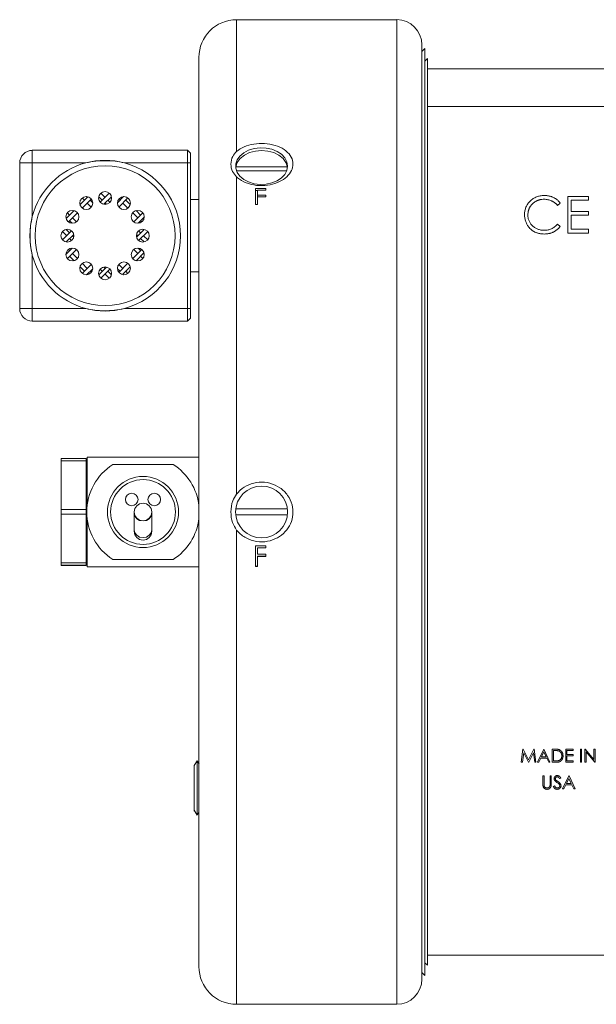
# Model space of a CAD drawing. Header units: inches. Extents: x 0.88 to 7.8, y 1.01 to 10.36.
# Tile 2 of 10: x 5.27 to 6.23, y 1.05 to 2.68. Entities that reach past the tile are written whole.
import ezdxf

# ---------------------------------------------------------------- set-up
doc = ezdxf.new("R2010")
doc.units = ezdxf.units.IN
doc.header["$MEASUREMENT"] = 0

msp = doc.modelspace()

# ---------------------------------------------------------------- linework, layer by layer
at = {"color": 7, "linetype": 'Continuous', "lineweight": 15}
for p, q in [((5.9004, 2.6823), (5.6346, 2.6823)), ((5.9421, 2.6407), (5.9421, 1.0907)), ((5.9469, 2.6343), (5.9421, 2.6295)), ((5.9469, 1.8657), (5.9469, 2.6343)), ((5.5721, 1.8657), (5.5721, 2.6198)), ((5.9511, 2.6177), (5.9469, 2.6135)), ((5.9511, 2.6007), (5.9511, 2.6177)), ((5.9511, 2.6007), (7.1214, 2.6007)), ((5.9511, 2.5382), (5.9511, 2.6007)), ((5.9511, 2.5382), (5.9511, 2.0247)), ((7.1214, 2.5382), (5.9511, 2.5382)), ((5.2956, 2.4448), (5.2956, 2.4657)), ((5.2956, 2.4657), (5.5531, 2.4657)), ((5.5531, 2.4448), (5.5531, 2.4657)), ((5.5581, 2.4607), (5.5531, 2.4657)), ((5.5581, 2.4607), (5.5581, 2.4448)), ((5.2748, 2.2032), (5.2748, 2.4448)), ((5.2748, 2.4448), (5.2956, 2.4448)), ((5.3845, 2.4448), (5.2956, 2.4448)), ((5.2956, 2.4448), (5.2956, 2.356)), ((5.5531, 2.4448), (5.4485, 2.4448)), ((5.5531, 2.4448), (5.5581, 2.4448)), ((5.5531, 2.2032), (5.5531, 2.4448)), ((5.5581, 2.4448), (5.5581, 2.2032)), ((5.7189, 2.4384), (5.6333, 2.4384)), ((5.6346, 2.4314), (5.7176, 2.4314)), ((5.6346, 2.4216), (5.6346, 1.8955)), ((5.666, 2.4022), (5.6829, 2.4022)), ((5.666, 2.3756), (5.666, 2.4022)), ((5.6829, 2.3995), (5.6829, 2.4022)), ((5.3878, 2.3885), (5.3749, 2.3755)), ((5.3936, 2.3848), (5.3786, 2.3698)), ((5.3823, 2.3829), (5.3787, 2.3866)), ((5.387, 2.3876), (5.3859, 2.3888)), ((5.4118, 2.3829), (5.406, 2.3887)), ((5.4234, 2.3946), (5.4084, 2.3796)), ((5.4165, 2.3876), (5.4095, 2.3946)), ((5.4269, 2.3887), (5.4143, 2.3761)), ((5.4471, 2.3888), (5.4371, 2.3788)), ((5.4543, 2.3866), (5.4393, 2.3716)), ((5.4412, 2.3829), (5.4394, 2.3848)), ((5.4459, 2.3876), (5.4451, 2.3885)), ((5.666, 2.3989), (5.6691, 2.3989)), ((5.6691, 2.3914), (5.6691, 2.3995)), ((5.6829, 2.3995), (5.6691, 2.3995)), ((5.6691, 2.3914), (5.6829, 2.3914)), ((5.6691, 2.3914), (5.6691, 2.3887)), ((5.6691, 2.3756), (5.6691, 2.3887)), ((5.6829, 2.3887), (5.6691, 2.3887)), ((5.6829, 2.3887), (5.6829, 2.3914)), ((6.2183, 2.3891), (6.184, 2.3891)), ((6.184, 2.3891), (6.184, 2.3283)), ((6.2183, 2.3829), (6.2183, 2.3891)), ((5.3936, 2.3716), (5.387, 2.3782)), ((5.3959, 2.3788), (5.3917, 2.3829)), ((5.4186, 2.3761), (5.4165, 2.3782)), ((5.4246, 2.3796), (5.4212, 2.3829)), ((5.4544, 2.3698), (5.4459, 2.3782)), ((5.4581, 2.3755), (5.4506, 2.3829)), ((5.5721, 2.3839), (5.5581, 2.3839)), ((5.6691, 2.3756), (5.666, 2.3756)), ((6.1668, 2.3743), (6.1715, 2.3779)), ((6.1895, 2.3642), (6.1895, 2.3829)), ((6.1895, 2.3829), (6.2183, 2.3829)), ((5.3528, 2.3535), (5.3517, 2.3546)), ((5.365, 2.3656), (5.352, 2.3526)), ((5.3575, 2.3582), (5.3539, 2.3618)), ((5.3707, 2.3619), (5.3557, 2.3469)), ((5.3689, 2.3468), (5.3623, 2.3535)), ((5.4707, 2.3535), (5.4623, 2.3619)), ((5.479, 2.3618), (5.464, 2.3468)), ((5.4754, 2.3582), (5.468, 2.3656)), ((5.4812, 2.3546), (5.4713, 2.3446)), ((5.4809, 2.3526), (5.4801, 2.3535)), ((6.2183, 2.3642), (6.1895, 2.3642)), ((6.1895, 2.3346), (6.1895, 2.3579)), ((6.1895, 2.3579), (6.2183, 2.3579)), ((6.2183, 2.3579), (6.2183, 2.3642)), ((5.3617, 2.3446), (5.3575, 2.3488)), ((5.4772, 2.3469), (5.4754, 2.3488)), ((6.1715, 2.3395), (6.1668, 2.3431)), ((5.3609, 2.3321), (5.3459, 2.3171)), ((5.3528, 2.324), (5.3459, 2.331)), ((5.3575, 2.3287), (5.3518, 2.3345)), ((5.3644, 2.3262), (5.3518, 2.3136)), ((5.3644, 2.3218), (5.3623, 2.324)), ((5.4811, 2.3345), (5.4685, 2.3218)), ((5.4707, 2.324), (5.4685, 2.3262)), ((5.4754, 2.3287), (5.472, 2.3321)), ((5.4871, 2.331), (5.472, 2.3159)), ((5.4871, 2.3171), (5.4801, 2.324)), ((6.184, 2.3283), (6.2183, 2.3283)), ((6.2183, 2.3346), (6.1895, 2.3346)), ((6.2183, 2.3283), (6.2183, 2.3346)), ((5.3617, 2.3034), (5.3517, 2.2934)), ((5.3609, 2.3159), (5.3575, 2.3193)), ((5.4754, 2.2993), (5.4713, 2.3034)), ((5.4811, 2.3136), (5.4754, 2.3193)), ((5.2956, 2.292), (5.2956, 2.2032)), ((5.3528, 2.2945), (5.352, 2.2954)), ((5.3689, 2.3012), (5.3539, 2.2862)), ((5.3575, 2.2993), (5.3557, 2.3011)), ((5.365, 2.2824), (5.3575, 2.2898)), ((5.3707, 2.2861), (5.3623, 2.2945)), ((5.4772, 2.3011), (5.4623, 2.2861)), ((5.4707, 2.2945), (5.464, 2.3012)), ((5.4809, 2.2954), (5.468, 2.2824)), ((5.479, 2.2862), (5.4754, 2.2898)), ((5.4812, 2.2934), (5.4801, 2.2945)), ((5.3823, 2.2651), (5.3749, 2.2725)), ((5.387, 2.2698), (5.3786, 2.2782)), ((5.3936, 2.2764), (5.3787, 2.2615)), ((5.4186, 2.272), (5.406, 2.2593)), ((5.4165, 2.2698), (5.4143, 2.272)), ((5.4459, 2.2698), (5.4393, 2.2764)), ((5.4544, 2.2782), (5.4394, 2.2632)), ((5.4581, 2.2725), (5.4451, 2.2595)), ((5.3959, 2.2692), (5.3859, 2.2592)), ((5.3878, 2.2595), (5.387, 2.2604)), ((5.3936, 2.2632), (5.3917, 2.2651)), ((5.4118, 2.2651), (5.4084, 2.2685)), ((5.4246, 2.2685), (5.4095, 2.2534)), ((5.4234, 2.2534), (5.4165, 2.2604)), ((5.4269, 2.2593), (5.4212, 2.2651)), ((5.4412, 2.2651), (5.4371, 2.2692)), ((5.4471, 2.2592), (5.4459, 2.2604)), ((5.4543, 2.2615), (5.4506, 2.2651)), ((5.5581, 2.2641), (5.5721, 2.2641)), ((5.2748, 2.2032), (5.2956, 2.2032)), ((5.2956, 2.1823), (5.2956, 2.2032)), ((5.2956, 2.2032), (5.3845, 2.2032)), ((5.4485, 2.2032), (5.5531, 2.2032)), ((5.5531, 2.1823), (5.5531, 2.2032)), ((5.5531, 2.2032), (5.5581, 2.2032)), ((5.5581, 2.2032), (5.5581, 2.1873)), ((5.5531, 2.1823), (5.2956, 2.1823)), ((5.5531, 2.1823), (5.5581, 2.1873)), ((5.9511, 1.7067), (5.9511, 2.0247)), ((5.385, 1.9543), (5.3438, 1.9543)), ((5.3438, 1.9543), (5.3438, 1.9503)), ((5.3438, 1.9503), (5.385, 1.9503)), ((5.3438, 1.87), (5.3438, 1.9503)), ((5.385, 1.9543), (5.385, 1.9503)), ((5.385, 1.9503), (5.385, 1.87)), ((5.3867, 1.8765), (5.3867, 1.9565)), ((5.3867, 1.9565), (5.5721, 1.9565)), ((5.5295, 1.9444), (5.4293, 1.9444)), ((5.385, 1.9387), (5.385, 1.9387)), ((5.385, 1.87), (5.3438, 1.87)), ((5.3438, 1.87), (5.3438, 1.8619)), ((5.385, 1.87), (5.385, 1.8619)), ((5.4648, 1.8657), (5.4648, 1.8634)), ((5.4648, 1.8634), (5.4648, 1.8359)), ((5.494, 1.8634), (5.494, 1.8657)), ((5.494, 1.8359), (5.494, 1.8634)), ((5.5721, 1.1115), (5.5721, 1.8657)), ((5.7189, 1.8707), (5.6333, 1.8707)), ((5.9469, 1.097), (5.9469, 1.8657)), ((5.3438, 1.8619), (5.385, 1.8619)), ((5.3438, 1.7813), (5.3438, 1.8619)), ((5.385, 1.8619), (5.385, 1.7813)), ((5.3867, 1.7748), (5.3867, 1.8549)), ((5.6333, 1.8607), (5.7189, 1.8607)), ((5.4648, 1.8359), (5.4648, 1.8337)), ((5.494, 1.8337), (5.494, 1.8359)), ((5.666, 1.8097), (5.6829, 1.8097)), ((5.666, 1.7751), (5.666, 1.8097)), ((5.6691, 1.8062), (5.6691, 1.8065)), ((5.6829, 1.8065), (5.6691, 1.8065)), ((5.6691, 1.7955), (5.6691, 1.8062)), ((5.6829, 1.8062), (5.6691, 1.8062)), ((5.6829, 1.8062), (5.6829, 1.8097)), ((5.385, 1.7813), (5.3438, 1.7813)), ((5.3438, 1.7813), (5.3438, 1.7773)), ((5.385, 1.7927), (5.385, 1.7927)), ((5.385, 1.7813), (5.385, 1.7773)), ((5.4293, 1.7869), (5.5295, 1.7869)), ((5.6691, 1.7955), (5.6829, 1.7955)), ((5.6691, 1.792), (5.6691, 1.7924)), ((5.6829, 1.7924), (5.6691, 1.7924)), ((5.6691, 1.7751), (5.6691, 1.792)), ((5.6829, 1.792), (5.6691, 1.792)), ((5.6829, 1.792), (5.6829, 1.7955)), ((5.3438, 1.7773), (5.385, 1.7773)), ((5.3438, 1.777), (5.3438, 1.7773)), ((5.385, 1.777), (5.3438, 1.777)), ((5.385, 1.7773), (5.385, 1.777)), ((5.3867, 1.7748), (5.5721, 1.7748)), ((5.6691, 1.7757), (5.666, 1.7757)), ((5.6691, 1.7751), (5.666, 1.7751)), ((5.9511, 1.7067), (5.9511, 1.1307)), ((6.1097, 1.4723), (6.1068, 1.4506)), ((6.11, 1.4723), (6.1097, 1.4723)), ((6.1189, 1.4545), (6.11, 1.4723)), ((6.1279, 1.4723), (6.1189, 1.4545)), ((6.1281, 1.4723), (6.1279, 1.4723)), ((6.131, 1.4506), (6.1281, 1.4723)), ((6.1441, 1.4723), (6.1338, 1.4506)), ((6.1444, 1.4723), (6.1441, 1.4723)), ((6.1544, 1.4506), (6.1444, 1.4723)), ((6.1627, 1.4723), (6.1583, 1.4723)), ((6.1583, 1.4723), (6.1583, 1.4506)), ((6.1618, 1.47), (6.1602, 1.47)), ((6.1602, 1.47), (6.1602, 1.4528)), ((6.1928, 1.4723), (6.1805, 1.4723)), ((6.1805, 1.4723), (6.1805, 1.4506)), ((6.1825, 1.4634), (6.1825, 1.47)), ((6.1825, 1.47), (6.1928, 1.47)), ((6.1928, 1.47), (6.1928, 1.4723)), ((6.207, 1.4723), (6.205, 1.4723)), ((6.205, 1.4723), (6.205, 1.4506)), ((6.207, 1.4506), (6.207, 1.4723)), ((6.213, 1.4723), (6.2125, 1.4723)), ((6.2125, 1.4723), (6.2125, 1.4506)), ((6.2273, 1.4552), (6.213, 1.4723)), ((6.2292, 1.4723), (6.2273, 1.4723)), ((6.2273, 1.4723), (6.2273, 1.4552)), ((6.2292, 1.4506), (6.2292, 1.4723)), ((6.1088, 1.4506), (6.1109, 1.4662)), ((6.1109, 1.4662), (6.1187, 1.4506)), ((6.1192, 1.4506), (6.127, 1.4662)), ((6.127, 1.4662), (6.1291, 1.4506)), ((6.1359, 1.4506), (6.1392, 1.4575)), ((6.1392, 1.4575), (6.1491, 1.4575)), ((6.1442, 1.468), (6.1403, 1.4597)), ((6.1403, 1.4597), (6.148, 1.4597)), ((6.148, 1.4597), (6.1442, 1.468)), ((6.1491, 1.4575), (6.1523, 1.4506)), ((6.1928, 1.4634), (6.1825, 1.4634)), ((6.1825, 1.4528), (6.1825, 1.4611)), ((6.1825, 1.4611), (6.1928, 1.4611)), ((6.1928, 1.4611), (6.1928, 1.4634)), ((6.2145, 1.4676), (6.2288, 1.4506)), ((6.2145, 1.4506), (6.2145, 1.4676)), ((5.5691, 1.4531), (5.5645, 1.4451)), ((5.5645, 1.4451), (5.5645, 1.3708)), ((5.5723, 1.4475), (5.5691, 1.4531)), ((5.5691, 1.4531), (5.5691, 1.3628)), ((6.1068, 1.4506), (6.1088, 1.4506)), ((6.1187, 1.4506), (6.1192, 1.4506)), ((6.1291, 1.4506), (6.131, 1.4506)), ((6.1338, 1.4506), (6.1359, 1.4506)), ((6.1523, 1.4506), (6.1544, 1.4506)), ((6.1583, 1.4506), (6.165, 1.4506)), ((6.1602, 1.4528), (6.1627, 1.4528)), ((6.1805, 1.4506), (6.1928, 1.4506)), ((6.1928, 1.4528), (6.1825, 1.4528)), ((6.1928, 1.4506), (6.1928, 1.4528)), ((6.205, 1.4506), (6.207, 1.4506)), ((6.2125, 1.4506), (6.2145, 1.4506)), ((6.2288, 1.4506), (6.2292, 1.4506)), ((6.1447, 1.4279), (6.1427, 1.4279)), ((6.1427, 1.4279), (6.1427, 1.4148)), ((6.1447, 1.4149), (6.1447, 1.4279)), ((6.1566, 1.4279), (6.1547, 1.4279)), ((6.1547, 1.4279), (6.1547, 1.4149)), ((6.1566, 1.4148), (6.1566, 1.4279)), ((6.1707, 1.4234), (6.1725, 1.4248)), ((6.1858, 1.4279), (6.1755, 1.4062)), ((6.186, 1.4237), (6.182, 1.4154)), ((6.1861, 1.4279), (6.1858, 1.4279)), ((6.1898, 1.4154), (6.186, 1.4237)), ((6.1961, 1.4062), (6.1861, 1.4279)), ((6.1618, 1.4115), (6.16, 1.4104)), ((6.1755, 1.4062), (6.1777, 1.4062)), ((6.1777, 1.4062), (6.181, 1.4131)), ((6.181, 1.4131), (6.1908, 1.4131)), ((6.182, 1.4154), (6.1898, 1.4154)), ((6.1908, 1.4131), (6.194, 1.4062)), ((6.194, 1.4062), (6.1961, 1.4062)), ((5.5645, 1.3708), (5.5691, 1.3628)), ((5.5645, 1.3708), (5.5645, 1.3696)), ((5.5691, 1.3628), (5.5721, 1.368)), ((5.9511, 1.1137), (5.9511, 1.1307)), ((5.9511, 1.1307), (6.3379, 1.1307)), ((5.9469, 1.1178), (5.9511, 1.1137)), ((5.9421, 1.1018), (5.9469, 1.097)), ((5.6346, 1.049), (5.9004, 1.049))]:
    msp.add_line(p, q, dxfattribs=at)
at = {"color": 8, "linetype": 'Continuous', "lineweight": 15}
for p, q in [((5.6346, 2.6823), (5.6346, 2.4639)), ((5.9004, 1.049), (5.9004, 2.6823)), ((5.6346, 1.8358), (5.6346, 1.049))]:
    msp.add_line(p, q, dxfattribs=at)
at = {"color": 7, "linetype": 'Continuous', "lineweight": 15, "flags": 128}
for points in [[(5.7191, 2.4395), (5.718, 2.4465), (5.7146, 2.4531), (5.7091, 2.459), (5.7018, 2.4639), (5.6931, 2.4674), (5.6836, 2.4694), (5.6736, 2.4699), (5.6637, 2.4686), (5.6546, 2.4658), (5.6465, 2.4616), (5.6401, 2.4562), (5.6356, 2.4499), (5.6333, 2.443), (5.6333, 2.4359), (5.6356, 2.429), (5.6401, 2.4227), (5.6465, 2.4173), (5.6546, 2.4131), (5.6637, 2.4103), (5.6736, 2.4091), (5.6836, 2.4095), (5.6931, 2.4115), (5.7018, 2.415), (5.7091, 2.4199), (5.7146, 2.4258), (5.718, 2.4324), (5.7191, 2.4395)], [(5.7189, 2.4384), (5.7164, 2.4456), (5.7116, 2.4521), (5.7047, 2.4576), (5.6962, 2.4618), (5.6864, 2.4645), (5.6761, 2.4653), (5.6658, 2.4645), (5.656, 2.4618), (5.6475, 2.4576), (5.6406, 2.4521), (5.6358, 2.4456), (5.6333, 2.4384)], [(5.2915, 2.324), (5.2926, 2.341), (5.2956, 2.356)], [(5.2956, 2.292), (5.2926, 2.307), (5.2915, 2.324)], [(5.3867, 1.9423), (5.3854, 1.9405), (5.385, 1.9387)], [(5.385, 1.7927), (5.3854, 1.7909), (5.3867, 1.789)]]:
    msp.add_lwpolyline(points, dxfattribs=at)
at = {"color": 8, "linetype": 'Continuous', "lineweight": 15, "flags": 128}
for points in [[(5.4648, 1.8634), (5.4659, 1.8586), (5.4691, 1.8545), (5.4738, 1.8518), (5.4794, 1.8508), (5.485, 1.8518), (5.4897, 1.8545), (5.4929, 1.8586), (5.494, 1.8634), (5.494, 1.8634)], [(5.4648, 1.8359), (5.4659, 1.8311), (5.4691, 1.827), (5.4738, 1.8242), (5.4794, 1.8233), (5.485, 1.8242), (5.4897, 1.827), (5.4929, 1.8311), (5.494, 1.8359), (5.494, 1.8359)]]:
    msp.add_lwpolyline(points, dxfattribs=at)
at = {"color": 7, "linetype": 'Continuous', "lineweight": 15}
for centre, radius in [((5.4165, 2.324), 0.116), ((5.3852, 2.3781), 0.0107), ((5.4165, 2.3865), 0.0107), ((5.4477, 2.3781), 0.0107), ((5.3623, 2.3553), 0.0107), ((5.4706, 2.3553), 0.0107), ((5.354, 2.324), 0.0107), ((5.479, 2.324), 0.0107), ((5.3623, 2.2928), 0.0107), ((5.4706, 2.2928), 0.0107), ((5.3852, 2.2699), 0.0107), ((5.4165, 2.2615), 0.0107), ((5.4477, 2.2699), 0.0107), ((5.4794, 1.8657), 0.059), ((5.4794, 1.8657), 0.0538), ((5.4607, 1.8865), 0.0104), ((5.498, 1.8865), 0.0104), ((5.6761, 1.8657), 0.0431), ((5.4794, 1.8657), 0.0146)]:
    msp.add_circle(centre, radius, dxfattribs=at)
for centre, radius, start, end in [((5.6346, 2.6198), 0.0625, 90, 180), ((5.9004, 2.6407), 0.0417, 0, 90), ((5.2956, 2.4448), 0.0208, 90, 180), ((5.4165, 2.324), 0.125, 104.8351, 165.1649), ((5.4165, 2.324), 0.125, 75.1649, 104.8351), ((5.4165, 2.324), 0.125, 284.8351, 75.1649), ((5.4165, 2.324), 0.125, 194.8351, 255.1649), ((5.2956, 2.2032), 0.0208, 180, 270), ((5.4165, 2.324), 0.125, 255.1649, 284.8351), ((5.4794, 1.8657), 0.0933, 122.4617, 237.5383), ((5.4794, 1.8657), 0.0933, 6.6344, 57.5383), ((5.4794, 1.8657), 0.0933, 302.4617, 353.3656), ((5.4794, 1.8337), 0.0146, 180, 0), ((5.6346, 1.1115), 0.0625, 180, 270), ((5.9004, 1.0907), 0.0417, 270, 0)]:
    msp.add_arc(centre, radius, start, end, dxfattribs=at)
for points, knots in [([(5.6346, 2.4639), (5.6365, 2.4654), (5.6422, 2.4697), (5.6547, 2.4748), (5.672, 2.4776), (5.6902, 2.4765), (5.7071, 2.4715), (5.72, 2.4629), (5.7275, 2.452), (5.7289, 2.4403), (5.7248, 2.429), (5.7157, 2.4191), (5.7024, 2.4114), (5.6858, 2.407), (5.6676, 2.4068), (5.6501, 2.4112), (5.6395, 2.4172), (5.6351, 2.4211), (5.6346, 2.4216)], [0, 0, 0, 0, 0.034348, 0.100567, 0.169996, 0.241697, 0.313912, 0.384605, 0.452123, 0.51622, 0.57845, 0.641201, 0.706428, 0.774906, 0.846061, 0.918331, 0.989711, 1, 1, 1, 1]), ([(5.6346, 2.4216), (5.6321, 2.4245), (5.6265, 2.431), (5.6245, 2.4428), (5.6266, 2.4549), (5.6322, 2.4612), (5.6346, 2.4639)], [0, 0, 0, 0, 0.219663, 0.503328, 0.79177, 1, 1, 1, 1]), ([(5.3845, 2.4448), (5.3899, 2.4459), (5.4009, 2.4482), (5.4173, 2.4486), (5.4333, 2.448), (5.4434, 2.4459), (5.4485, 2.4448)], [0, 0, 0, 0, 0.258216, 0.521446, 0.759164, 1, 1, 1, 1]), ([(6.145, 2.3906), (6.1428, 2.3906), (6.1395, 2.3904), (6.1352, 2.3894), (6.1322, 2.3884), (6.1293, 2.3871), (6.1266, 2.3856), (6.124, 2.3837), (6.1216, 2.3816), (6.1195, 2.3792), (6.1176, 2.3767), (6.1159, 2.3741), (6.1146, 2.3714), (6.1136, 2.3685), (6.1126, 2.3644), (6.1123, 2.3612), (6.1123, 2.3591)], [0, 0, 0, 0, 0.133185, 0.196585, 0.258754, 0.320345, 0.381783, 0.443742, 0.507257, 0.57053, 0.631765, 0.692252, 0.751986, 0.812045, 0.872986, 1, 1, 1, 1]), ([(6.1715, 2.3779), (6.1708, 2.3789), (6.1697, 2.3804), (6.1679, 2.3821), (6.1666, 2.3833), (6.1651, 2.3844), (6.1636, 2.3855), (6.162, 2.3864), (6.1603, 2.3873), (6.1586, 2.3881), (6.1568, 2.3888), (6.155, 2.3894), (6.1531, 2.3898), (6.1512, 2.3902), (6.1485, 2.3906), (6.1464, 2.3906), (6.145, 2.3906)], [0, 0, 0, 0, 0.120645, 0.180372, 0.240194, 0.299808, 0.36026, 0.42121, 0.482873, 0.54493, 0.607605, 0.670733, 0.734318, 0.798785, 0.864317, 1, 1, 1, 1]), ([(6.1178, 2.3586), (6.1178, 2.3598), (6.1179, 2.3616), (6.1183, 2.3639), (6.1186, 2.3655), (6.1191, 2.3672), (6.1197, 2.3687), (6.1204, 2.3702), (6.1212, 2.3717), (6.1222, 2.3731), (6.1231, 2.3745), (6.1242, 2.3758), (6.1254, 2.3769), (6.1267, 2.3781), (6.128, 2.3791), (6.1295, 2.3801), (6.131, 2.381), (6.1326, 2.3818), (6.1342, 2.3825), (6.1359, 2.3831), (6.1376, 2.3836), (6.1393, 2.384), (6.1417, 2.3843), (6.1435, 2.3844), (6.1447, 2.3844)], [0, 0, 0, 0, 0.085457, 0.126681, 0.167541, 0.208224, 0.248373, 0.288616, 0.329131, 0.369595, 0.41002, 0.450117, 0.490508, 0.531182, 0.572314, 0.614075, 0.656879, 0.699847, 0.74235, 0.784597, 0.827248, 0.869537, 0.912498, 1, 1, 1, 1]), ([(6.1447, 2.3844), (6.1469, 2.3844), (6.1501, 2.3841), (6.1542, 2.383), (6.1566, 2.3821), (6.1585, 2.3812), (6.1598, 2.3804), (6.1611, 2.3796), (6.1624, 2.3787), (6.1635, 2.3777), (6.1651, 2.3763), (6.1661, 2.3751), (6.1668, 2.3743)], [0, 0, 0, 0, 0.259156, 0.383852, 0.507544, 0.569027, 0.63015, 0.690705, 0.751706, 0.812879, 0.874525, 1, 1, 1, 1]), ([(5.2956, 2.292), (5.2945, 2.2975), (5.2923, 2.3085), (5.2918, 2.3248), (5.2925, 2.3408), (5.2946, 2.3509), (5.2956, 2.356)], [0, 0, 0, 0, 0.258215, 0.521446, 0.759164, 1, 1, 1, 1]), ([(6.1123, 2.3591), (6.1123, 2.357), (6.1126, 2.354), (6.1134, 2.3501), (6.1142, 2.3473), (6.1153, 2.3446), (6.1171, 2.3412), (6.1188, 2.3389), (6.12, 2.3374)], [0, 0, 0, 0, 0.261042, 0.386386, 0.509266, 0.63122, 0.752844, 1, 1, 1, 1]), ([(6.1451, 2.333), (6.1432, 2.333), (6.1404, 2.3332), (6.1368, 2.334), (6.1343, 2.3348), (6.1319, 2.3358), (6.1296, 2.3371), (6.1275, 2.3386), (6.1255, 2.3403), (6.1237, 2.3422), (6.1221, 2.3442), (6.1208, 2.3463), (6.1197, 2.3486), (6.1188, 2.3509), (6.118, 2.3543), (6.1178, 2.3569), (6.1178, 2.3586)], [0, 0, 0, 0, 0.135498, 0.199771, 0.262666, 0.324516, 0.386081, 0.448275, 0.51116, 0.573674, 0.634571, 0.694424, 0.753854, 0.813274, 0.87371, 1, 1, 1, 1]), ([(6.12, 2.3374), (6.1208, 2.3365), (6.122, 2.3353), (6.1237, 2.3338), (6.125, 2.3327), (6.1264, 2.3318), (6.1279, 2.3309), (6.1294, 2.3301), (6.1309, 2.3294), (6.1325, 2.3288), (6.1341, 2.3283), (6.1358, 2.3278), (6.1376, 2.3274), (6.1394, 2.3271), (6.1419, 2.3269), (6.1438, 2.3268), (6.1451, 2.3268)], [0, 0, 0, 0, 0.123052, 0.183446, 0.243244, 0.303001, 0.362802, 0.422604, 0.483004, 0.54382, 0.605246, 0.667586, 0.73122, 0.796083, 0.86225, 1, 1, 1, 1]), ([(6.1668, 2.3431), (6.1654, 2.3415), (6.1631, 2.3393), (6.1597, 2.3369), (6.157, 2.3355), (6.1542, 2.3344), (6.1503, 2.3333), (6.1472, 2.333), (6.1451, 2.333)], [0, 0, 0, 0, 0.259091, 0.382819, 0.50406, 0.625245, 0.747051, 1, 1, 1, 1]), ([(6.1451, 2.3268), (6.1465, 2.3268), (6.1485, 2.3269), (6.1511, 2.3272), (6.1531, 2.3276), (6.1549, 2.328), (6.1568, 2.3286), (6.1585, 2.3293), (6.1602, 2.3301), (6.1619, 2.331), (6.1635, 2.3319), (6.165, 2.333), (6.1665, 2.3341), (6.1679, 2.3353), (6.1696, 2.3371), (6.1708, 2.3385), (6.1715, 2.3395)], [0, 0, 0, 0, 0.133987, 0.199215, 0.263039, 0.326471, 0.388856, 0.45078, 0.512609, 0.574054, 0.635137, 0.695721, 0.756273, 0.816525, 0.876947, 1, 1, 1, 1]), ([(5.4485, 2.2032), (5.443, 2.2021), (5.432, 2.1998), (5.4156, 2.1994), (5.3996, 2.2), (5.3895, 2.2021), (5.3845, 2.2032)], [0, 0, 0, 0, 0.258216, 0.521446, 0.759164, 1, 1, 1, 1]), ([(5.6346, 1.8955), (5.6365, 1.8977), (5.6422, 1.9041), (5.6547, 1.9117), (5.672, 1.916), (5.6902, 1.9144), (5.7071, 1.9067), (5.72, 1.894), (5.7275, 1.8783), (5.7289, 1.8616), (5.7248, 1.8459), (5.7157, 1.8323), (5.7024, 1.8219), (5.6858, 1.8161), (5.6676, 1.8158), (5.6501, 1.8216), (5.6395, 1.8298), (5.6351, 1.8351), (5.6346, 1.8358)], [0, 0, 0, 0, 0.034348, 0.100567, 0.169996, 0.241697, 0.313912, 0.384605, 0.452123, 0.51622, 0.57845, 0.641201, 0.706428, 0.774906, 0.846061, 0.918331, 0.989711, 1, 1, 1, 1]), ([(5.6346, 1.8358), (5.6321, 1.8398), (5.6265, 1.8489), (5.6245, 1.866), (5.6266, 1.8828), (5.6322, 1.8918), (5.6346, 1.8955)], [0, 0, 0, 0, 0.219663, 0.503328, 0.79177, 1, 1, 1, 1]), ([(6.1684, 1.4694), (6.168, 1.4695), (6.1674, 1.4697), (6.1665, 1.4698), (6.1657, 1.4699), (6.1649, 1.47), (6.1635, 1.47), (6.1625, 1.47), (6.1618, 1.47)], [0, 0, 0, 0, 0.179285, 0.286583, 0.405111, 0.535593, 0.67819, 1, 1, 1, 1]), ([(6.1696, 1.4715), (6.1692, 1.4716), (6.1685, 1.4718), (6.1676, 1.472), (6.1667, 1.4721), (6.1658, 1.4722), (6.1645, 1.4722), (6.1634, 1.4723), (6.1627, 1.4723)], [0, 0, 0, 0, 0.18423, 0.292169, 0.410633, 0.541156, 0.682594, 1, 1, 1, 1]), ([(6.1761, 1.4611), (6.1761, 1.4617), (6.176, 1.4626), (6.1759, 1.4638), (6.1757, 1.4646), (6.1754, 1.4654), (6.1751, 1.4662), (6.1748, 1.4669), (6.1744, 1.4676), (6.1739, 1.4683), (6.1734, 1.4689), (6.1729, 1.4695), (6.1723, 1.47), (6.1717, 1.4704), (6.1708, 1.471), (6.1701, 1.4713), (6.1696, 1.4715)], [0, 0, 0, 0, 0.139466, 0.206349, 0.271441, 0.334996, 0.397655, 0.459593, 0.521506, 0.582395, 0.642353, 0.701298, 0.760125, 0.818845, 0.878306, 1, 1, 1, 1]), ([(6.165, 1.4506), (6.1656, 1.4506), (6.1665, 1.4506), (6.1677, 1.4507), (6.1685, 1.4508), (6.1693, 1.451), (6.1699, 1.4512), (6.1706, 1.4514), (6.1712, 1.4517), (6.1717, 1.452), (6.1722, 1.4524), (6.1727, 1.4528), (6.1732, 1.4532), (6.1736, 1.4537), (6.174, 1.4542), (6.1744, 1.4548), (6.1747, 1.4554), (6.1751, 1.456), (6.1753, 1.4567), (6.1756, 1.4574), (6.1758, 1.4581), (6.1759, 1.4588), (6.1761, 1.4598), (6.1761, 1.4606), (6.1761, 1.4611)], [0, 0, 0, 0, 0.106928, 0.156011, 0.202185, 0.245558, 0.286533, 0.325147, 0.361673, 0.397287, 0.433066, 0.468805, 0.505262, 0.541925, 0.57988, 0.618417, 0.658386, 0.69892, 0.739756, 0.781177, 0.822976, 0.865705, 0.909193, 1, 1, 1, 1]), ([(6.1741, 1.4611), (6.1742, 1.4616), (6.1741, 1.4624), (6.1739, 1.4633), (6.1738, 1.464), (6.1736, 1.4647), (6.1733, 1.4653), (6.173, 1.4659), (6.1726, 1.4664), (6.1722, 1.467), (6.1718, 1.4674), (6.1713, 1.4679), (6.1708, 1.4683), (6.1703, 1.4686), (6.1695, 1.4691), (6.1689, 1.4693), (6.1684, 1.4694)], [0, 0, 0, 0, 0.137813, 0.203226, 0.267174, 0.330024, 0.391794, 0.453084, 0.514334, 0.575, 0.634865, 0.694116, 0.753442, 0.813126, 0.87408, 1, 1, 1, 1]), ([(6.1689, 1.4533), (6.1693, 1.4535), (6.1699, 1.4537), (6.1706, 1.4541), (6.1711, 1.4544), (6.1716, 1.4548), (6.172, 1.4552), (6.1724, 1.4557), (6.1728, 1.4562), (6.1731, 1.4567), (6.1734, 1.4572), (6.1736, 1.4578), (6.1738, 1.4584), (6.174, 1.4591), (6.1741, 1.46), (6.1741, 1.4607), (6.1741, 1.4611)], [0, 0, 0, 0, 0.123338, 0.183125, 0.241783, 0.300579, 0.35968, 0.418882, 0.479531, 0.540851, 0.602303, 0.664463, 0.727806, 0.792895, 0.859672, 1, 1, 1, 1]), ([(6.1627, 1.4528), (6.1634, 1.4528), (6.1644, 1.4528), (6.1657, 1.4529), (6.1665, 1.4529), (6.1672, 1.453), (6.168, 1.4531), (6.1686, 1.4532), (6.1689, 1.4533)], [0, 0, 0, 0, 0.330628, 0.475549, 0.606746, 0.725024, 0.829742, 1, 1, 1, 1]), ([(6.1667, 1.4284), (6.1662, 1.4284), (6.1655, 1.4284), (6.1646, 1.4281), (6.164, 1.4278), (6.1634, 1.4274), (6.1629, 1.427), (6.1624, 1.4265), (6.162, 1.426), (6.1617, 1.4254), (6.1614, 1.4245), (6.1613, 1.4238), (6.1614, 1.4234)], [0, 0, 0, 0, 0.173453, 0.258981, 0.344477, 0.428624, 0.510285, 0.591203, 0.672539, 0.75372, 0.83422, 1, 1, 1, 1]), ([(6.1614, 1.4234), (6.1613, 1.4231), (6.1614, 1.4226), (6.1615, 1.4221), (6.1617, 1.4217), (6.1618, 1.4212), (6.1621, 1.4207), (6.1624, 1.4203), (6.1626, 1.4201)], [0, 0, 0, 0, 0.244606, 0.366278, 0.487333, 0.611736, 0.737441, 1, 1, 1, 1]), ([(6.1633, 1.4235), (6.1633, 1.4238), (6.1634, 1.4244), (6.1638, 1.425), (6.1642, 1.4254), (6.1647, 1.4258), (6.1654, 1.4261), (6.166, 1.4262), (6.1665, 1.4262)], [0, 0, 0, 0, 0.234105, 0.349644, 0.471586, 0.597629, 0.724097, 1, 1, 1, 1]), ([(6.1647, 1.4207), (6.1645, 1.4209), (6.1641, 1.4213), (6.1638, 1.4218), (6.1636, 1.4221), (6.1635, 1.4224), (6.1633, 1.4229), (6.1633, 1.4232), (6.1633, 1.4235)], [0, 0, 0, 0, 0.313927, 0.446588, 0.565884, 0.677061, 0.785254, 1, 1, 1, 1]), ([(6.1665, 1.4262), (6.1668, 1.4262), (6.1674, 1.4262), (6.168, 1.4259), (6.1684, 1.4257), (6.1687, 1.4255), (6.169, 1.4253), (6.1692, 1.4251), (6.1695, 1.4248), (6.1698, 1.4245), (6.1702, 1.4241), (6.1705, 1.4237), (6.1707, 1.4234)], [0, 0, 0, 0, 0.200408, 0.298802, 0.39856, 0.451527, 0.511449, 0.576801, 0.647817, 0.725816, 0.810371, 1, 1, 1, 1]), ([(6.1725, 1.4248), (6.1722, 1.4251), (6.1719, 1.4256), (6.1714, 1.4262), (6.171, 1.4265), (6.1707, 1.4269), (6.1703, 1.4272), (6.17, 1.4274), (6.1695, 1.4277), (6.1689, 1.428), (6.168, 1.4284), (6.1672, 1.4284), (6.1667, 1.4284)], [0, 0, 0, 0, 0.171287, 0.249314, 0.322873, 0.391692, 0.456396, 0.516354, 0.573206, 0.68117, 0.786748, 1, 1, 1, 1]), ([(6.1427, 1.4148), (6.1427, 1.4143), (6.1427, 1.4135), (6.1428, 1.4126), (6.1428, 1.412), (6.1429, 1.4115), (6.1429, 1.4109), (6.143, 1.4105), (6.1431, 1.4102)], [0, 0, 0, 0, 0.331635, 0.476313, 0.60789, 0.725665, 0.830535, 1, 1, 1, 1]), ([(6.1431, 1.4102), (6.1432, 1.4099), (6.1434, 1.4094), (6.1437, 1.4088), (6.144, 1.4083), (6.1443, 1.4079), (6.1447, 1.4076), (6.1451, 1.4072), (6.1455, 1.4069), (6.146, 1.4066), (6.1465, 1.4063), (6.147, 1.4061), (6.1475, 1.4059), (6.1481, 1.4058), (6.1489, 1.4057), (6.1495, 1.4056), (6.1499, 1.4056)], [0, 0, 0, 0, 0.119896, 0.178913, 0.237002, 0.295709, 0.355105, 0.415284, 0.47703, 0.539392, 0.601924, 0.664582, 0.728627, 0.793683, 0.860356, 1, 1, 1, 1]), ([(6.1447, 1.412), (6.1447, 1.4121), (6.1447, 1.4124), (6.1447, 1.4127), (6.1447, 1.413), (6.1447, 1.4134), (6.1447, 1.414), (6.1447, 1.4145), (6.1447, 1.4149)], [0, 0, 0, 0, 0.137626, 0.234023, 0.349962, 0.483901, 0.637395, 1, 1, 1, 1]), ([(6.1498, 1.4079), (6.1494, 1.4079), (6.1487, 1.4079), (6.1479, 1.4082), (6.1473, 1.4084), (6.1467, 1.4087), (6.1462, 1.4091), (6.1458, 1.4094), (6.1455, 1.4099), (6.1452, 1.4103), (6.1449, 1.411), (6.1448, 1.4116), (6.1447, 1.412)], [0, 0, 0, 0, 0.173832, 0.263125, 0.355661, 0.446096, 0.529932, 0.608116, 0.681865, 0.755567, 0.832234, 1, 1, 1, 1]), ([(6.1545, 1.4115), (6.1543, 1.4112), (6.1542, 1.4106), (6.1538, 1.41), (6.1535, 1.4096), (6.1531, 1.4092), (6.1527, 1.4088), (6.1523, 1.4085), (6.1518, 1.4083), (6.1513, 1.4081), (6.1507, 1.4079), (6.1501, 1.4079), (6.1498, 1.4079)], [0, 0, 0, 0, 0.176207, 0.260678, 0.342217, 0.422849, 0.503634, 0.58472, 0.668472, 0.752238, 0.834697, 1, 1, 1, 1]), ([(6.1499, 1.4056), (6.1503, 1.4056), (6.1508, 1.4057), (6.1515, 1.4058), (6.152, 1.406), (6.1525, 1.4061), (6.153, 1.4064), (6.1535, 1.4066), (6.1539, 1.407), (6.1543, 1.4073), (6.1546, 1.4076), (6.155, 1.408), (6.1552, 1.4084), (6.1555, 1.4088), (6.1557, 1.4092), (6.1559, 1.4096), (6.1561, 1.4101), (6.1562, 1.4106), (6.1563, 1.4111), (6.1564, 1.4116), (6.1565, 1.4122), (6.1565, 1.4128), (6.1566, 1.4136), (6.1566, 1.4143), (6.1566, 1.4148)], [0, 0, 0, 0, 0.087786, 0.129629, 0.170539, 0.210912, 0.251398, 0.291567, 0.332021, 0.372355, 0.411619, 0.449515, 0.487208, 0.523705, 0.559991, 0.596142, 0.632114, 0.669511, 0.709517, 0.751508, 0.796008, 0.843022, 0.892941, 1, 1, 1, 1]), ([(6.1547, 1.4149), (6.1547, 1.4145), (6.1547, 1.4139), (6.1546, 1.4132), (6.1546, 1.4128), (6.1546, 1.4124), (6.1545, 1.412), (6.1545, 1.4117), (6.1545, 1.4115)], [0, 0, 0, 0, 0.344436, 0.493598, 0.626189, 0.742198, 0.844379, 1, 1, 1, 1]), ([(6.16, 1.4104), (6.1602, 1.41), (6.1605, 1.4094), (6.161, 1.4087), (6.1614, 1.4082), (6.1618, 1.4077), (6.1621, 1.4074), (6.1625, 1.407), (6.1629, 1.4067), (6.1634, 1.4065), (6.1638, 1.4062), (6.1642, 1.4061), (6.1647, 1.4059), (6.1651, 1.4058), (6.1657, 1.4057), (6.1662, 1.4056), (6.1666, 1.4056)], [0, 0, 0, 0, 0.160389, 0.234627, 0.304962, 0.372025, 0.435706, 0.496296, 0.554178, 0.610759, 0.666206, 0.72128, 0.775841, 0.830822, 0.886304, 1, 1, 1, 1]), ([(6.1666, 1.4079), (6.1661, 1.4079), (6.1654, 1.408), (6.1646, 1.4084), (6.164, 1.4088), (6.1634, 1.4093), (6.1626, 1.4101), (6.1621, 1.4109), (6.1618, 1.4115)], [0, 0, 0, 0, 0.213103, 0.322567, 0.437678, 0.561453, 0.695354, 1, 1, 1, 1]), ([(6.1626, 1.4201), (6.1627, 1.4199), (6.163, 1.4196), (6.1634, 1.4192), (6.1638, 1.4189), (6.1643, 1.4185), (6.1651, 1.4179), (6.1657, 1.4174), (6.1661, 1.4171)], [0, 0, 0, 0, 0.154169, 0.25448, 0.371643, 0.504432, 0.652918, 1, 1, 1, 1]), ([(6.1676, 1.4185), (6.1673, 1.4188), (6.1668, 1.4191), (6.1661, 1.4196), (6.1657, 1.4199), (6.1654, 1.4202), (6.165, 1.4204), (6.1648, 1.4206), (6.1647, 1.4207)], [0, 0, 0, 0, 0.375062, 0.531211, 0.666498, 0.781906, 0.875048, 1, 1, 1, 1]), ([(6.1661, 1.4171), (6.1666, 1.4168), (6.1672, 1.4163), (6.168, 1.4157), (6.1685, 1.4153), (6.169, 1.4148), (6.1695, 1.4143), (6.1698, 1.4139), (6.17, 1.4137)], [0, 0, 0, 0, 0.311864, 0.451624, 0.581074, 0.700802, 0.81047, 1, 1, 1, 1]), ([(6.1708, 1.4115), (6.1708, 1.4112), (6.1707, 1.4107), (6.1705, 1.4101), (6.1703, 1.4097), (6.17, 1.4093), (6.1696, 1.4089), (6.1692, 1.4086), (6.1687, 1.4083), (6.1682, 1.4081), (6.1675, 1.4079), (6.1669, 1.4079), (6.1666, 1.4079)], [0, 0, 0, 0, 0.150665, 0.227284, 0.306018, 0.386166, 0.467334, 0.551657, 0.639844, 0.729912, 0.81907, 1, 1, 1, 1]), ([(6.1666, 1.4056), (6.167, 1.4056), (6.1676, 1.4057), (6.1684, 1.4059), (6.169, 1.4061), (6.1695, 1.4063), (6.17, 1.4066), (6.1705, 1.407), (6.171, 1.4074), (6.1714, 1.4078), (6.1717, 1.4083), (6.1721, 1.4088), (6.1723, 1.4093), (6.1725, 1.4098), (6.1727, 1.4105), (6.1728, 1.4111), (6.1728, 1.4115)], [0, 0, 0, 0, 0.131741, 0.195337, 0.257813, 0.319762, 0.382419, 0.446046, 0.511331, 0.576499, 0.638854, 0.699886, 0.759744, 0.81908, 0.878225, 1, 1, 1, 1]), ([(6.1728, 1.4115), (6.1728, 1.4121), (6.1726, 1.4129), (6.1722, 1.414), (6.1718, 1.4147), (6.1714, 1.4152), (6.171, 1.4156), (6.1706, 1.4161), (6.1701, 1.4165), (6.1696, 1.417), (6.1688, 1.4177), (6.1681, 1.4182), (6.1676, 1.4185)], [0, 0, 0, 0, 0.18546, 0.283652, 0.388732, 0.445767, 0.508091, 0.575665, 0.648679, 0.727604, 0.812227, 1, 1, 1, 1]), ([(6.17, 1.4137), (6.1703, 1.4133), (6.1707, 1.4127), (6.1708, 1.4119), (6.1708, 1.4115)], [0, 0, 0, 0, 0.522842, 1, 1, 1, 1])]:
    msp.add_open_spline(points, degree=3, knots=knots, dxfattribs=at)

doc.saveas('drawing.dxf')
